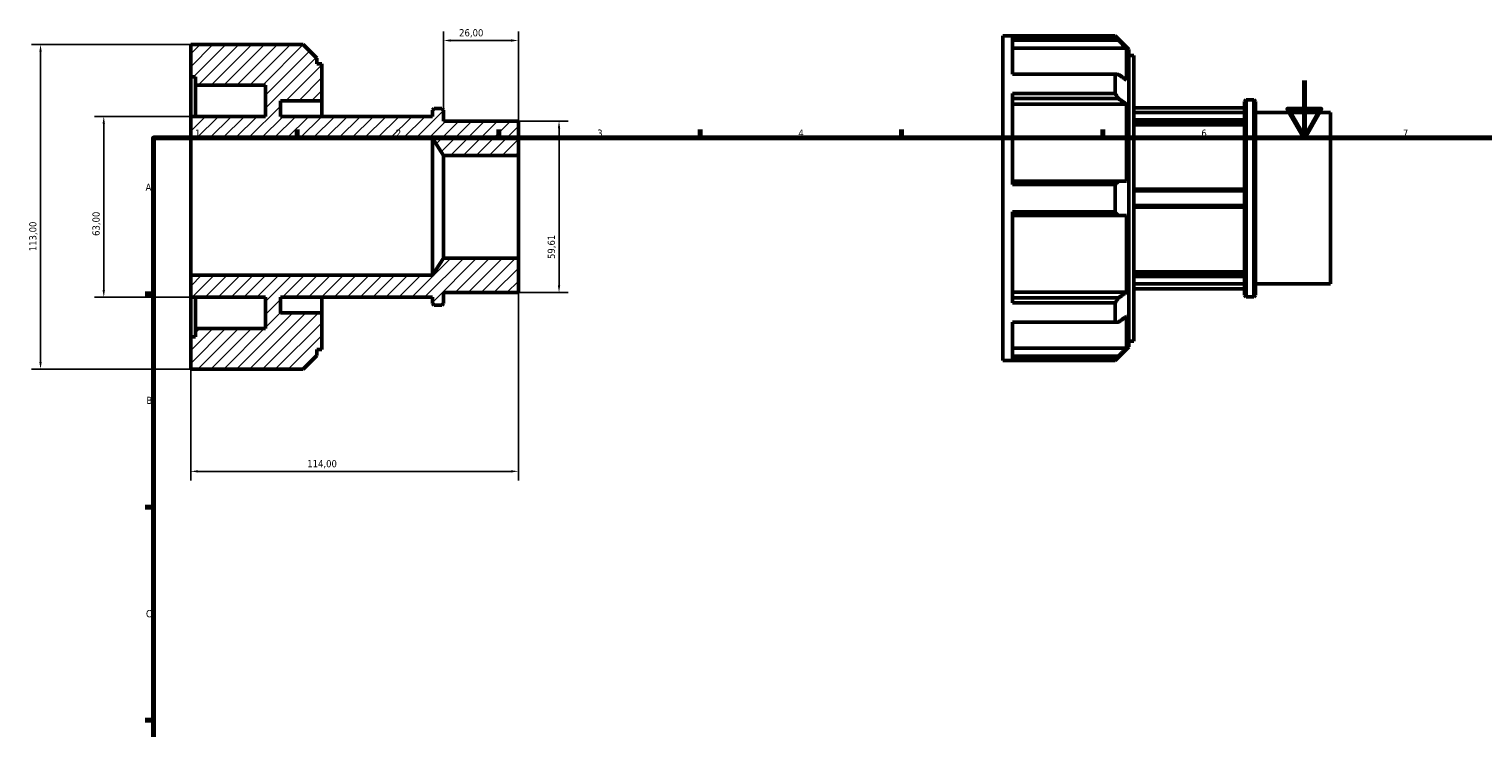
# Model space of a CAD drawing. Header units: millimetres. Extents: x -23 to 931, y -14 to 612.
# Tile 3 of 4: x -23 to 483, y 369 to 612. Entities that reach past the tile are written whole.
import ezdxf

# ---------------------------------------------------------------- set-up
doc = ezdxf.new("R2010")
doc.units = ezdxf.units.MM
for name, color, linetype, lineweight in [('Border (ISO)', 7, 'Continuous', 70), ('Dimension (ISO)', 7, 'Continuous', 25), ('Hatch (ISO)', 7, 'Continuous', 18), ('Visible (ISO)', 7, 'Continuous', 50)]:
    doc.layers.add(name, color=color, linetype=linetype, lineweight=lineweight)
doc.styles.add('Note Text (ISO)', font='tahoma.ttf')
doc.dimstyles.new('Default (ISO)', dxfattribs={"dimtxt": 2.5, "dimasz": 2.5, "dimexe": 3.175, "dimexo": 0, "dimgap": 0.762, "dimtad": 1, "dimrnd": 1e-08, "dimzin": 0, "dimtxsty": 'Note Text (ISO)', "dimcen": 0.09, "dimdle": 10, "dimclrd": 256, "dimclre": 256, "dimclrt": 256, "dimazin": 0, "dimtfac": 1.40208, "dimtmove": 0, "dimatfit": 3, "dimfxl": 1, "dimtolj": 1, "dimtzin": 0, "dimlwd": -1, "dimlwe": -1, "dimarcsym": 0})

# ---------------------------------------------------------------- blocks, each defined once
blk = doc.blocks.new('Borders Default Border')
at = {"layer": 'Border (ISO)'}
for p, q in [((70.08, 574), (70.08, 576.9)), ((140.17, 574), (140.17, 576.9)), ((210.25, 574), (210.25, 576.9)), ((280.33, 574), (280.33, 576.9)), ((350.42, 574), (350.42, 576.9)), ((20, 519.75), (17.1, 519.75)), ((20, 445.5), (17.1, 445.5)), ((20, 371.25), (17.1, 371.25))]:
    blk.add_line(p, q, dxfattribs=at)
at = {"layer": 'Border (ISO)', "flags": 128}
for points in [[(420.5, 594), (420.5, 574), (414.73, 584), (426.27, 584), (420.5, 574)], [(20, 20), (20, 574), (821, 574), (821, 20), (20, 20)]]:
    blk.add_lwpolyline(points, dxfattribs=at)
at = {"layer": 'Border (ISO)', "color": 232, "true_color": 0xca0064, "char_height": 2.5, "attachment_point": 7, "style": 'Note Text (ISO)'}
for s, insert in [('1', (34.48, 574.4)), ('2', (104.37, 574.4)), ('3', (174.43, 574.35)), ('4', (244.42, 574.4)), ('5', (314.64, 574.35)), ('6', (384.66, 574.35)), ('7', (454.77, 574.4)), ('A', (17.29, 555.62)), ('B', (17.59, 481.38)), ('C', (17.43, 407.08))]:
    blk.add_mtext(s, dxfattribs=dict(at, insert=insert))
blk = doc.blocks.new('*D7')
at = {"layer": 'Defpoints', "color": 0, "transparency": 16777216}
for p in [(121, 607.9), (121, 583.68), (147, 567.88)]:
    blk.add_point(p, dxfattribs=at)
at = {"layer": 'Dimension (ISO)', "transparency": 16777216}
for p, q in [((121, 583.68), (121, 611.08)), ((144.5, 607.9), (123.5, 607.9)), ((147, 567.88), (147, 611.08))]:
    blk.add_line(p, q, dxfattribs=at)
for points in [[(123.5, 608.32), (123.5, 607.48), (121, 607.9)], [(144.5, 608.32), (144.5, 607.48), (147, 607.9)]]:
    blk.add_solid(points, dxfattribs=at)
at = {"layer": 'Dimension (ISO)', "color": 232, "true_color": 0xca0064, "transparency": 16777216, "insert": (126.39, 611.84), "char_height": 2.5, "attachment_point": 1, "style": 'Note Text (ISO)'}
blk.add_mtext('\\A1;26,00', dxfattribs=at)
blk = doc.blocks.new('*D8')
at = {"layer": 'Defpoints', "color": 0, "transparency": 16777216}
for p in [(147, 579.81), (147, 520.19), (161.16, 520.19)]:
    blk.add_point(p, dxfattribs=at)
at = {"layer": 'Dimension (ISO)', "transparency": 16777216}
for p, q in [((147, 579.81), (164.34, 579.81)), ((161.16, 577.31), (161.16, 522.69)), ((147, 520.19), (164.34, 520.19))]:
    blk.add_line(p, q, dxfattribs=at)
for points in [[(160.74, 577.31), (161.58, 577.31), (161.16, 579.81)], [(160.74, 522.69), (161.58, 522.69), (161.16, 520.19)]]:
    blk.add_solid(points, dxfattribs=at)
at = {"layer": 'Dimension (ISO)', "color": 232, "true_color": 0xca0064, "transparency": 16777216, "insert": (157.23, 531.83), "char_height": 2.5, "attachment_point": 1, "rotation": 90, "style": 'Note Text (ISO)'}
blk.add_mtext('\\A1;59,61', dxfattribs=at)
blk = doc.blocks.new('*D9')
at = {"layer": 'Defpoints', "color": 0, "transparency": 16777216}
for p in [(33, 581.5), (2.75, 518.5), (33, 518.5)]:
    blk.add_point(p, dxfattribs=at)
at = {"layer": 'Dimension (ISO)', "transparency": 16777216}
for p, q in [((33, 581.5), (-0.43, 581.5)), ((2.75, 579), (2.75, 521)), ((33, 518.5), (-0.43, 518.5))]:
    blk.add_line(p, q, dxfattribs=at)
for points in [[(2.33, 579), (3.16, 579), (2.75, 581.5)], [(2.33, 521), (3.16, 521), (2.75, 518.5)]]:
    blk.add_solid(points, dxfattribs=at)
at = {"layer": 'Dimension (ISO)', "color": 232, "true_color": 0xca0064, "transparency": 16777216, "insert": (-1.19, 539.87), "char_height": 2.5, "attachment_point": 1, "rotation": 90, "style": 'Note Text (ISO)'}
blk.add_mtext('\\A1;63,00', dxfattribs=at)
blk = doc.blocks.new('*D10')
at = {"layer": 'Defpoints', "color": 0, "transparency": 16777216}
for p in [(33, 606.5), (-19.26, 493.5), (33, 493.5)]:
    blk.add_point(p, dxfattribs=at)
at = {"layer": 'Dimension (ISO)', "transparency": 16777216}
for p, q in [((33, 606.5), (-22.43, 606.5)), ((-19.26, 604), (-19.26, 496)), ((33, 493.5), (-22.43, 493.5))]:
    blk.add_line(p, q, dxfattribs=at)
for points in [[(-19.67, 604), (-18.84, 604), (-19.26, 606.5)], [(-19.67, 496), (-18.84, 496), (-19.26, 493.5)]]:
    blk.add_solid(points, dxfattribs=at)
at = {"layer": 'Dimension (ISO)', "color": 232, "true_color": 0xca0064, "transparency": 16777216, "insert": (-23.19, 534.55), "char_height": 2.5, "attachment_point": 1, "rotation": 90, "style": 'Note Text (ISO)'}
blk.add_mtext('\\A1;113,00', dxfattribs=at)
blk = doc.blocks.new('*D12')
at = {"layer": 'Defpoints', "color": 0, "transparency": 16777216}
for p in [(147, 532.12), (33, 526.15), (33, 457.92)]:
    blk.add_point(p, dxfattribs=at)
at = {"layer": 'Dimension (ISO)', "transparency": 16777216}
for p, q in [((147, 532.12), (147, 454.74)), ((33, 526.15), (33, 454.74)), ((144.5, 457.92), (35.5, 457.92))]:
    blk.add_line(p, q, dxfattribs=at)
for points in [[(35.5, 458.33), (35.5, 457.5), (33, 457.92)], [(144.5, 458.33), (144.5, 457.5), (147, 457.92)]]:
    blk.add_solid(points, dxfattribs=at)
at = {"layer": 'Dimension (ISO)', "color": 232, "true_color": 0xca0064, "transparency": 16777216, "insert": (73.55, 461.85), "char_height": 2.5, "attachment_point": 1, "style": 'Note Text (ISO)'}
blk.add_mtext('\\A1;114,00', dxfattribs=at)

msp = doc.modelspace()

# ---------------------------------------------------------------- hatches: boundary and pattern name
at = {"layer": 'Hatch (ISO)'}
h = msp.add_hatch(dxfattribs=at)
h.set_pattern_fill('ANSI31', color=256, scale=25.4, style=0)
h.set_pattern_definition([(45, (0, 0), (-2.245064, 2.245064), [])])
h.paths.add_polyline_path([(121, 567.884), (147, 567.884), (147, 579.807), (121, 579.807), (121, 583.682), (120.404, 584.278), (117.696, 584.278), (117.1, 583.682), (117.1, 581.5), (64.2, 581.5), (64.2, 586.938), (78.6, 586.938), (78.6, 599.72), (76.89, 599.72), (76.89, 601.731), (72.121, 606.5), (33, 606.5), (33, 595.2), (34.71, 595.2), (34.71, 592.375), (59, 592.375), (59, 581.5), (33, 581.5), (33, 573.846), (117.1, 573.846)])
h.paths.add_polyline_path([(147, 532.116), (121, 532.116), (117.1, 526.154), (33, 526.154), (33, 518.5), (59, 518.5), (59, 507.625), (34.71, 507.625), (34.71, 504.8), (33, 504.8), (33, 493.5), (72.121, 493.5), (76.89, 498.269), (76.89, 500.28), (78.6, 500.28), (78.6, 513.062), (64.2, 513.062), (64.2, 518.5), (117.1, 518.5), (117.1, 516.318), (117.696, 515.722), (120.404, 515.722), (121, 516.318), (121, 520.193), (147, 520.193)])

# ---------------------------------------------------------------- linework, layer by layer
at = {"layer": 'Visible (ISO)'}
for p, q in [((315.531, 496.482), (315.531, 609.482)), ((315.531, 609.482), (354.652, 609.482)), ((354.652, 609.28), (318.951, 609.28)), ((318.951, 596.167), (318.951, 609.28)), ((318.951, 607.975), (355.838, 607.975)), ((354.652, 609.28), (354.652, 609.482)), ((359.421, 604.713), (354.652, 609.482)), ((72.121, 606.5), (33, 606.5)), ((33, 606.5), (33, 595.2)), ((76.89, 601.731), (72.121, 606.5)), ((358.607, 605.188), (318.951, 605.188)), ((358.607, 594.113), (358.607, 605.188)), ((359.421, 604.713), (359.421, 501.251)), ((359.421, 602.702), (361.131, 602.702)), ((361.131, 503.262), (361.131, 602.702)), ((76.89, 599.72), (76.89, 601.731)), ((78.6, 599.72), (76.89, 599.72)), ((78.6, 586.938), (78.6, 599.72)), ((33, 595.2), (34.71, 595.2)), ((33, 581.5), (33, 595.2)), ((34.71, 595.2), (34.71, 592.375)), ((34.71, 592.375), (59, 592.375)), ((34.71, 581.5), (34.71, 592.375)), ((59, 592.375), (59, 581.5)), ((318.951, 596.167), (354.652, 596.167)), ((354.652, 589.415), (354.652, 596.167)), ((64.2, 581.5), (64.2, 586.938)), ((64.2, 586.938), (78.6, 586.938)), ((78.6, 581.5), (78.6, 586.938)), ((354.652, 589.415), (318.951, 589.415)), ((318.951, 557.757), (318.951, 589.415)), ((318.951, 587.652), (355.838, 587.652)), ((399.631, 586.664), (400.227, 587.26)), ((400.227, 587.26), (400.227, 518.704)), ((400.227, 587.26), (402.935, 587.26)), ((402.935, 518.704), (402.935, 587.26)), ((403.531, 586.664), (402.935, 587.26)), ((117.696, 584.278), (117.1, 583.682)), ((117.1, 583.682), (117.1, 581.5)), ((120.404, 584.278), (117.696, 584.278)), ((121, 583.682), (120.404, 584.278)), ((121, 579.807), (121, 583.682)), ((358.607, 585.682), (318.951, 585.682)), ((358.607, 558.944), (358.607, 585.682)), ((361.131, 584.482), (399.631, 584.482)), ((361.131, 582.818), (399.631, 582.818)), ((399.631, 519.3), (399.631, 586.664)), ((403.531, 586.664), (403.531, 519.3)), ((403.531, 582.789), (429.531, 582.789)), ((429.531, 523.175), (429.531, 582.789)), ((59, 581.5), (33, 581.5)), ((33, 581.5), (33, 573.846)), ((117.1, 581.5), (64.2, 581.5)), ((147, 579.807), (121, 579.807)), ((147, 567.884), (147, 579.807)), ((399.631, 580.262), (361.131, 580.262)), ((361.131, 579.405), (399.631, 579.405)), ((399.631, 578.55), (361.131, 578.55)), ((33, 573.846), (117.1, 573.846)), ((33, 526.154), (33, 573.846)), ((117.1, 573.846), (121, 567.884)), ((117.1, 526.154), (117.1, 573.846)), ((121, 567.884), (147, 567.884)), ((121, 532.116), (121, 567.884)), ((147, 532.116), (147, 567.884)), ((355.838, 558.944), (318.951, 558.944)), ((318.951, 557.757), (354.652, 557.757)), ((354.652, 548.208), (354.652, 557.757)), ((399.631, 556.132), (361.131, 556.132)), ((361.131, 555.538), (399.631, 555.538)), ((354.652, 548.208), (318.951, 548.208)), ((318.951, 516.55), (318.951, 548.208)), ((318.951, 547.021), (355.838, 547.021)), ((358.607, 520.283), (358.607, 547.021)), ((399.631, 550.426), (361.131, 550.426)), ((361.131, 549.832), (399.631, 549.832)), ((121, 532.116), (117.1, 526.154)), ((147, 532.116), (121, 532.116)), ((147, 520.193), (147, 532.116)), ((117.1, 526.154), (33, 526.154)), ((33, 526.154), (33, 518.5)), ((361.131, 527.414), (399.631, 527.414)), ((399.631, 526.56), (361.131, 526.56)), ((361.131, 525.702), (399.631, 525.702)), ((399.631, 523.146), (361.131, 523.146)), ((361.131, 521.482), (399.631, 521.482)), ((403.531, 523.175), (429.531, 523.175)), ((33, 518.5), (59, 518.5)), ((33, 504.8), (33, 518.5)), ((34.71, 507.625), (34.71, 518.5)), ((59, 518.5), (59, 507.625)), ((64.2, 513.062), (64.2, 518.5)), ((64.2, 518.5), (117.1, 518.5)), ((78.6, 513.062), (78.6, 518.5)), ((117.1, 518.5), (117.1, 516.318)), ((117.1, 516.318), (117.696, 515.722)), ((120.404, 515.722), (121, 516.318)), ((121, 516.318), (121, 520.193)), ((121, 520.193), (147, 520.193)), ((318.951, 520.283), (358.607, 520.283)), ((355.838, 518.312), (318.951, 518.312)), ((318.951, 516.55), (354.652, 516.55)), ((354.652, 509.798), (354.652, 516.55)), ((399.631, 519.3), (400.227, 518.704)), ((400.227, 518.704), (402.935, 518.704)), ((403.531, 519.3), (402.935, 518.704)), ((78.6, 513.062), (64.2, 513.062)), ((78.6, 500.28), (78.6, 513.062)), ((117.696, 515.722), (120.404, 515.722)), ((358.607, 500.777), (358.607, 511.852)), ((59, 507.625), (34.71, 507.625)), ((34.71, 507.625), (34.71, 504.8)), ((354.652, 509.798), (318.951, 509.798)), ((318.951, 496.684), (318.951, 509.798)), ((34.71, 504.8), (33, 504.8)), ((33, 504.8), (33, 493.5)), ((359.421, 501.251), (354.652, 496.482)), ((359.421, 503.262), (361.131, 503.262)), ((72.121, 493.5), (76.89, 498.269)), ((76.89, 498.269), (76.89, 500.28)), ((76.89, 500.28), (78.6, 500.28)), ((315.531, 496.482), (354.652, 496.482)), ((318.951, 500.777), (358.607, 500.777)), ((355.838, 497.99), (318.951, 497.99)), ((318.951, 496.684), (354.652, 496.684)), ((354.652, 496.482), (354.652, 496.684)), ((33, 493.5), (72.121, 493.5))]:
    msp.add_line(p, q, dxfattribs=at)
for points, weights in [([(355.838, 607.975), (355.259, 608.621), (354.652, 609.28)], [1.00083634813, 1.00054266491, 1]), ([(355.838, 607.975), (357.258, 606.546), (358.607, 605.188)], [1.00863003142, 1.00574858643, 1.00220597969]), ([(354.652, 596.167), (355.259, 596.125), (355.838, 596.083)], [1, 1.00054266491, 1.00083634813]), ([(358.607, 594.113), (357.258, 595.073), (355.838, 596.083)], [1.00220597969, 1.00574858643, 1.00863003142]), ([(355.838, 587.652), (355.259, 588.524), (354.652, 589.415)], [1.00083634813, 1.00054266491, 1]), ([(355.838, 587.652), (357.258, 586.642), (358.607, 585.682)], [1.00863003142, 1.00574858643, 1.00220597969]), ([(354.652, 557.757), (355.259, 558.357), (355.838, 558.944)], [1, 1.00054266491, 1.00083634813]), ([(358.607, 558.944), (357.258, 558.944), (355.838, 558.944)], [1.00220597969, 1.00574858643, 1.00863003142]), ([(355.838, 547.021), (355.259, 547.608), (354.652, 548.208)], [1.00083634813, 1.00054266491, 1]), ([(355.838, 547.021), (357.258, 547.021), (358.607, 547.021)], [1.00863003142, 1.00574858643, 1.00220597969]), ([(354.652, 516.55), (355.259, 517.44), (355.838, 518.312)], [1, 1.00054266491, 1.00083634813]), ([(358.607, 520.283), (357.258, 519.323), (355.838, 518.312)], [1.00220597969, 1.00574858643, 1.00863003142]), ([(355.838, 509.882), (357.258, 510.892), (358.607, 511.852)], [1.00863003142, 1.00574858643, 1.00220597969]), ([(355.838, 509.882), (355.259, 509.84), (354.652, 509.798)], [1.00083634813, 1.00054266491, 1]), ([(354.652, 496.684), (355.259, 497.344), (355.838, 497.99)], [1, 1.00054266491, 1.00083634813]), ([(358.607, 500.777), (357.258, 499.419), (355.838, 497.99)], [1.00220597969, 1.00574858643, 1.00863003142])]:
    msp.add_rational_spline(points, weights, degree=2, dxfattribs=at)

# ---------------------------------------------------------------- block references
msp.add_blockref('Borders Default Border', (0, 0))

# ---------------------------------------------------------------- dimensions: what is measured, and where the dimension line sits
at = {"layer": 'Dimension (ISO)'}
for base, p1, p2, angle, picture, middle in [((121, 607.901), (147, 567.884), (121, 583.682), 180, '*D7', (130.5, 607.901)), ((-19.256, 493.5), (33, 606.5), (33, 493.5), 90, '*D10', (-19.256, 539.5)), ((2.745, 518.5), (33, 581.5), (33, 518.5), 90, '*D9', (2.745, 544)), ((161.161, 520.193), (147, 579.807), (147, 520.193), 90, '*D8', (161.161, 535.865)), ((33, 457.918), (147, 532.116), (33, 526.154), 180, '*D12', (78.5, 457.918))]:
    dim = msp.add_linear_dim(base=base, p1=p1, p2=p2, angle=angle, dimstyle='Default (ISO)', override={"dimdec": 2, "dimtp": 0, "dimtm": 0, "dimtdec": 2, "dimtofl": 0, "dimatfit": 1}, dxfattribs=at)
    dim.commit()
    dim.dimension.update_dxf_attribs({"geometry": picture, "text_midpoint": middle, "dimtype": 160})

doc.saveas('drawing.dxf')
